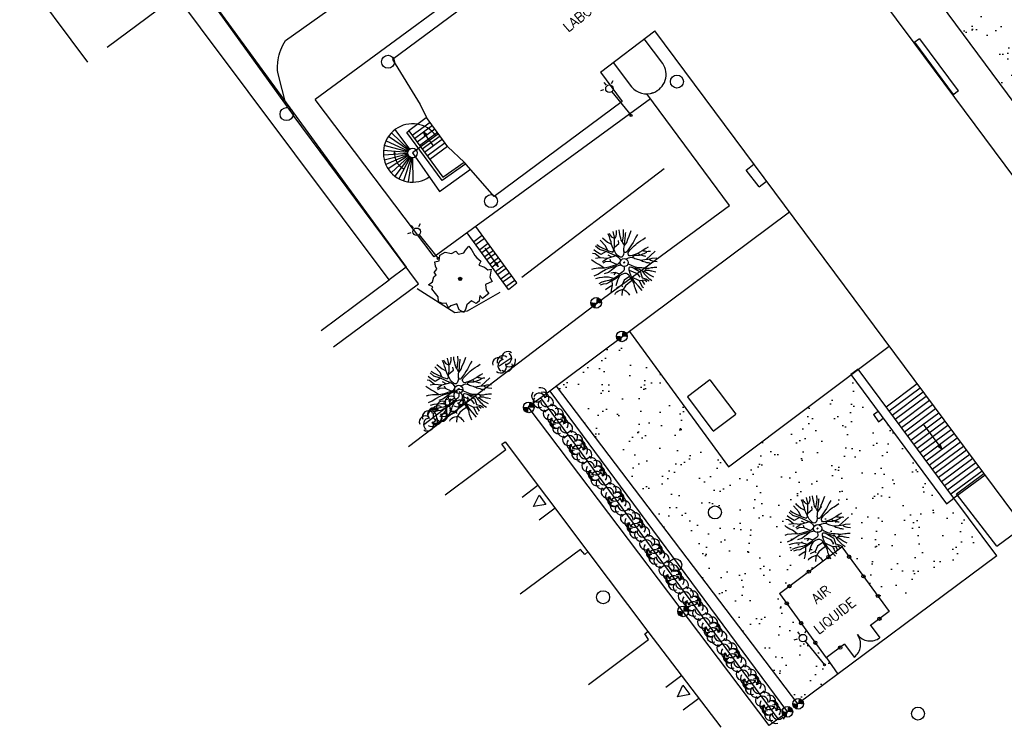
# Model space of a CAD drawing. Header units: metres. Extents: x 1575778 to 1575976, y 2262958 to 2263172.
# Tile 2 of 21: x 1575802 to 1575863, y 2263012 to 2263055. Entities that reach past the tile are written whole.
import ezdxf

# ---------------------------------------------------------------- set-up
doc = ezdxf.new("R2010")
doc.units = ezdxf.units.M
doc.header["$LTSCALE"] = 2
doc.linetypes.add('CONTINU', pattern=[0])
doc.layers.get('0').update_dxf_attribs({"linetype": 'CONTINUOUS'})
doc.layers.add('Plan de masse', color=253, linetype='CONTINUOUS')
doc.styles.add('ROMANT', font='ROMANT.SHX')

# ---------------------------------------------------------------- blocks, each defined once
blk = doc.blocks.new('190')
for p, q in [((0.052, 0), (-0.052, 0)), ((0, -0.052), (0, 0.052))]:
    blk.add_line(p, q)
for points in [[(-0.084, 0.235), (-0.076, 0.245), (-0.062, 0.33), (-0.074, 0.466), (-0.144, 0.639), (-0.44, 1.229), (-0.646, 1.539), (-0.688, 1.589), (-0.738, 1.896)], [(-0.619, 1.938), (-0.559, 1.732), (-0.46, 1.523), (-0.354, 1.285), (-0.291, 1.169), (-0.206, 1.053), (-0.142, 0.946), (-0.07, 0.952), (-0.02, 0.98), (0.016, 1.059), (0.061, 1.245), (0.098, 1.367), (0.171, 1.51), (0.208, 1.653), (0.282, 1.81), (0.336, 2.007)], [(-0.329, 1.239), (-0.245, 1.528), (-0.28, 2.015)], [(-0.09, 2.033), (-0.007, 1.626), (0.102, 1.375)], [(0.437, 0.574), (0.37, 0.496), (0.276, 0.425), (0.182, 0.369), (0.097, 0.362), (0.039, 0.398), (-0.01, 0.492), (-0.038, 0.629), (-0.043, 0.765), (-0.014, 0.901), (0.002, 1.001), (0.132, 1.122), (0.27, 1.286), (0.378, 1.415), (0.51, 1.6), (0.67, 1.921)], [(0.405, 1.994), (0.376, 1.859), (0.388, 1.766), (0.396, 1.687), (0.438, 1.6), (0.48, 1.557), (0.566, 1.542), (0.639, 1.591), (0.746, 1.669), (0.873, 1.838)], [(-1.176, 0.542), (-1.281, 0.892), (-1.358, 1.058), (-1.428, 1.273), (-1.465, 1.412)], [(-0.975, 1.17), (-1.217, 1.309)], [(-0.144, 0.639), (-0.647, 0.843), (-0.975, 1.17), (-1.062, 1.55), (-1.169, 1.665)], [(-0.44, 1.229), (-0.82, 1.291), (-0.941, 1.636), (-0.968, 1.79)], [(0.132, 1.122), (0.476, 1.119), (0.579, 1.291)], [(1.723, 0.836), (1.536, 0.765), (1.37, 0.702), (1.204, 0.625), (1.038, 0.576), (0.888, 0.52), (0.686, 0.464), (0.578, 0.437), (0.47, 0.423), (0.428, 0.452), (0.413, 0.495), (0.421, 0.545), (0.45, 0.595), (0.515, 0.666), (0.603, 0.759), (0.675, 0.816), (0.747, 0.901), (0.855, 0.994), (0.993, 1.144), (1.109, 1.257), (1.182, 1.336), (1.239, 1.392)], [(0.655, 0.801), (0.898, 0.871), (1.071, 0.985), (1.258, 1.07), (1.587, 1.273)], [(0.686, 0.829), (0.676, 0.931), (0.713, 1.067), (0.728, 1.196), (0.773, 1.303), (0.838, 1.425), (0.926, 1.625), (1.021, 1.76)], [(0.711, 1.062), (0.821, 1.152), (0.894, 1.223), (0.995, 1.308), (1.082, 1.401), (1.24, 1.613)], [(-1.807, 0.935), (-1.668, 0.889), (-1.462, 0.758), (-1.27, 0.62), (-1.148, 0.519), (-0.835, 0.351), (-0.435, 0.198), (-0.292, 0.167), (-0.199, 0.188), (-0.161, 0.191)], [(-0.435, 0.198), (-0.613, 0.549), (-0.837, 0.756), (-1.044, 0.791)], [(-0.647, 0.843), (-1.01, 0.877)], [(-0.613, 0.549), (-0.561, 0.687)], [(-0.396, 0.741), (-0.492, 0.981)], [(-1.117, -0.371), (-1.319, -0.081), (-1.419, -0.002), (-1.525, 0.064), (-1.618, 0.137), (-1.796, 0.23), (-2.008, 0.328)], [(-1.963, 0.534), (-1.722, 0.466), (-1.45, 0.442), (-1.157, 0.397), (-0.957, 0.331), (-0.679, 0.22), (-0.472, 0.112), (-0.329, 0.06), (-0.249, 0.019)], [(-0.472, 0.112), (-1.148, 0.135), (-1.39, 0.239)], [(-0.677, -0.381), (-0.803, -0.141), (-1.062, 0.014)], [(0.239, 0.074), (0.295, 0.074), (0.388, 0.051), (0.459, 0.029), (0.546, -0.015), (0.602, -0.073), (0.645, -0.145), (0.679, -0.217), (0.715, -0.282), (0.758, -0.347), (0.814, -0.42), (0.857, -0.485), (0.906, -0.571), (0.934, -0.636), (0.992, -0.708), (1.041, -0.781), (1.083, -0.86), (1.154, -0.918), (1.19, -0.976), (1.24, -1.019)], [(1.739, -0.191), (1.585, -0.153), (1.326, -0.13), (0.983, -0.076), (0.782, -0.017), (0.653, 0.034), (0.56, 0.071), (0.504, 0.136), (0.497, 0.207), (0.526, 0.272), (0.584, 0.329), (0.678, 0.357), (0.778, 0.377), (0.872, 0.391), (0.994, 0.405), (1.13, 0.41), (1.252, 0.416), (1.374, 0.423), (1.489, 0.429), (1.633, 0.413), (1.798, 0.389), (1.999, 0.38)], [(-0.168, -0.185), (-0.174, -0.214), (-0.224, -0.285), (-0.283, -0.356), (-0.362, -0.391), (-0.491, -0.383), (-0.677, -0.381), (-0.856, -0.393), (-1.143, -0.369), (-1.428, -0.274), (-1.621, -0.158), (-1.842, -0.076), (-2.034, -0.032)], [(-1.8, -0.948), (-1.67, -0.837), (-1.445, -0.632), (-1.264, -0.397), (-1.472, -0.374), (-1.679, -0.329), (-1.851, -0.227), (-2.029, -0.149)], [(-1.953, -0.569), (-1.767, -0.571), (-1.575, -0.61), (-1.443, -0.63)], [(-0.699, -0.452), (-1.01, -0.589), (-1.304, -0.796)], [(-1.264, -0.397), (-0.985, -0.428), (-0.699, -0.452), (-0.542, -0.475), (-0.434, -0.512), (-0.378, -0.534), (-0.328, -0.584), (-0.271, -0.671), (-0.25, -0.757), (-0.288, -0.878), (-0.302, -1.008), (-0.319, -1.208), (-0.349, -1.379), (-0.43, -1.515), (-0.459, -1.601), (-0.565, -1.955)], [(-0.803, -0.141), (-0.975, -0.193)], [(-0.219, -2.023), (-0.23, -1.674), (-0.249, -1.357), (-0.195, -0.963), (-0.143, -0.748), (-0.048, -0.549), (0.025, -0.441), (0.075, -0.413), (0.133, -0.435), (0.182, -0.5), (0.245, -0.615), (0.331, -0.709), (0.409, -0.818), (0.479, -0.912), (0.507, -0.976), (0.543, -1.042), (0.543, -1.107), (0.535, -1.163), (0.52, -1.235), (0.526, -1.35), (0.533, -1.451), (0.546, -1.551), (0.559, -1.651), (0.572, -1.745), (0.601, -1.81), (0.632, -1.934)], [(-0.048, -0.549), (0.199, -1.021), (0.182, -1.297)], [(0.787, -1.087), (0.644, -0.934), (0.545, -0.862), (0.459, -0.775), (0.332, -0.602), (0.261, -0.472), (0.212, -0.378), (0.163, -0.27), (0.127, -0.215)], [(0.622, -0.106), (0.681, -0.045), (0.731, -0.045), (0.832, -0.09), (0.889, -0.14), (0.953, -0.177), (1.017, -0.228), (1.074, -0.257), (1.131, -0.314), (1.174, -0.373), (1.202, -0.423), (1.238, -0.459), (1.294, -0.524)], [(0.859, -0.488), (1, -0.579), (1.114, -0.659), (1.27, -0.746), (1.385, -0.819), (1.513, -0.87), (1.754, -1.032)], [(1.46, -0.389), (1.367, -0.367), (1.282, -0.337), (1.21, -0.308), (1.109, -0.286), (1.053, -0.25), (1.038, -0.206), (1.039, -0.156), (1.077, -0.091)], [(1.368, -0.134), (1.384, -0.181), (1.44, -0.239), (1.468, -0.289), (1.526, -0.34), (1.582, -0.383), (1.64, -0.406), (1.698, -0.465)], [(-1.662, -1.174), (-1.593, -1.125), (-1.479, -1.119), (-1.371, -1.134), (-1.257, -1.171), (-1.143, -1.222), (-1.093, -1.259), (-1.036, -1.338), (-1.009, -1.445), (-1.003, -1.524), (-0.996, -1.624), (-1.016, -1.763)], [(-0.316, -1.172), (-0.62, -1.148), (-0.835, -1.16), (-1.05, -1.229), (-1.201, -1.3), (-1.382, -1.493)], [(-0.288, -0.878), (-0.682, -0.848), (-1.01, -1.004), (-1.338, -0.917)], [(-1.01, -1.004), (-1.027, -1.09)], [(-0.195, -0.963), (0.026, -1.435), (-0.077, -1.849), (-0.043, -1.935)], [(0.245, -0.615), (0.406, -1.09), (0.268, -1.418), (0.406, -1.625), (0.493, -1.832)], [(0.863, -1.843), (0.739, -1.603), (0.698, -1.452), (0.669, -1.345), (0.635, -1.243), (0.62, -1.208), (0.534, -1.169)], [(0.625, -1.219), (0.628, -1.193), (0.649, -1.171), (0.692, -1.193), (0.772, -1.223), (0.828, -1.26), (0.893, -1.317), (0.956, -1.426), (1.005, -1.476), (1.056, -1.534), (1.17, -1.665)], [(0.763, -1.219), (0.786, -1.151), (0.765, -1.087), (0.808, -1.087), (0.844, -1.116), (0.901, -1.174), (0.987, -1.225), (1.108, -1.291), (1.18, -1.334), (1.251, -1.378), (1.386, -1.49)], [(1.183, -0.698), (1.926, -0.657)], [(1.328, -0.783), (1.356, -0.905), (1.426, -1.006), (1.483, -1.085), (1.622, -1.229)], [(0.026, -1.435), (0.32, -1.625), (0.355, -1.78)], [(0.173, -1.53), (0.13, -1.832)]]:
    blk.add_lwpolyline(points)
blk.add_circle((0, 0), 0.25)
blk = doc.blocks.new('480')
blk.add_circle((0, 0), 0.4)
blk = doc.blocks.new('189')
h = blk.add_hatch()
h.set_pattern_fill('ANSI31', color=256, scale=0.2, style=0)
h.set_pattern_definition([(45, (-527485.07046, -148351.732363), (-0.0176776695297, 0.0176776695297), [])])
edge = h.paths.add_edge_path()
edge.add_arc((0, 0), 0.1, 0, 360)
for p, q in [((-0.311, 1.681), (-0.062, 1.93)), ((-0.062, 1.93), (0.311, 1.868)), ((0.311, 1.868), (0.56, 1.557)), ((-0.996, 1.308), (-0.747, 1.37)), ((-0.996, 1.121), (-0.996, 1.308)), ((-0.747, 1.37), (-0.685, 1.557)), ((-0.685, 1.557), (-0.56, 1.806)), ((-0.56, 1.806), (-0.311, 1.681)), ((0.56, 1.557), (0.872, 1.494)), ((0.872, 1.494), (0.872, 1.245)), ((0.872, 1.245), (1.183, 1.121)), ((1.37, 1.183), (1.681, 1.245)), ((1.681, 1.245), (1.681, 0.934)), ((-1.744, 0.934), (-1.432, 0.934)), ((-1.619, 0.685), (-1.744, 0.934)), ((-1.744, 0.623), (-1.619, 0.685)), ((-1.744, 0.249), (-1.744, 0.623)), ((-1.432, 0.934), (-1.183, 1.121)), ((-1.183, 1.121), (-0.996, 1.121)), ((1.183, 1.121), (1.37, 1.183)), ((1.681, 0.934), (1.619, 0.56)), ((-1.93, -0.249), (-1.744, 0)), ((-1.744, 0), (-1.744, 0.249)), ((1.681, 0.062), (1.432, -0.062)), ((1.619, 0.56), (1.619, 0.374)), ((1.619, 0.374), (1.681, 0.062)), ((-1.806, -0.498), (-1.93, -0.249)), ((-1.619, -0.623), (-1.806, -0.498)), ((1.432, -0.062), (1.619, -0.374)), ((1.619, -0.374), (1.681, -0.623)), ((-1.681, -0.934), (-1.619, -0.623)), ((-1.494, -0.934), (-1.681, -0.934)), ((-1.121, -1.059), (-1.494, -0.934)), ((-1.245, -1.432), (-1.121, -1.059)), ((1.494, -1.059), (1.432, -1.37)), ((1.868, -0.747), (1.494, -1.059)), ((1.681, -0.623), (1.868, -0.747)), ((-1.121, -1.744), (-1.245, -1.432)), ((-0.934, -1.681), (-1.121, -1.744)), ((-0.685, -1.494), (-0.934, -1.681)), ((-0.311, -1.494), (-0.685, -1.494)), ((-0.187, -1.806), (-0.311, -1.494)), ((0.062, -1.806), (-0.187, -1.806)), ((0.311, -1.557), (0.062, -1.806)), ((0.311, -1.806), (0.311, -1.557)), ((0.81, -1.806), (0.311, -1.806)), ((0.996, -1.245), (0.81, -1.557)), ((0.81, -1.557), (0.81, -1.806)), ((1.432, -1.37), (0.996, -1.245))]:
    blk.add_line(p, q)
blk.add_circle((0, 0), 0.1)
blk = doc.blocks.new('425')
at = {"ltscale": 3}
for p, q in [((-0.006, 2.407), (-0.006, 2.621)), ((0, 1.885), (0, 0))]:
    blk.add_line(p, q, dxfattribs=at)
at = {"linetype": 'CONTINU', "ltscale": 3}
for p, q in [((-0.324, 2.291), (-0.512, 2.376)), ((0.312, 2.291), (0.501, 2.376))]:
    blk.add_line(p, q, dxfattribs=at)
for centre, radius in [((0, 2.118), 0.233), ((0, 0), 0.0621)]:
    blk.add_circle(centre, radius, dxfattribs=at)
blk = doc.blocks.new('323')
for p, q in [((0, 0), (0, -0.5)), ((1, 0), (1, -0.5))]:
    blk.add_line(p, q)
for centre, start, end in [((0, 0), 270, 0), ((1, 0), 180, 270)]:
    blk.add_arc(centre, 0.5, start, end)
blk = doc.blocks.new('*X18')
at = {"color": 0}
for p, q in [((527495.856, 148357.822), (527495.871, 148357.837)), ((527495.856, 148357.787), (527495.895, 148357.825)), ((527495.856, 148357.752), (527495.918, 148357.813)), ((527495.856, 148357.716), (527495.942, 148357.802)), ((527495.856, 148357.681), (527495.965, 148357.79)), ((527495.856, 148357.645), (527495.989, 148357.778)), ((527495.856, 148357.61), (527496.013, 148357.766)), ((527495.856, 148357.575), (527496.036, 148357.754)), ((527495.856, 148357.539), (527496.06, 148357.743)), ((527495.856, 148357.504), (527496.083, 148357.731)), ((527495.856, 148357.469), (527496.107, 148357.719)), ((527495.878, 148357.455), (527496.13, 148357.707)), ((527495.949, 148357.49), (527496.154, 148357.695)), ((527496.02, 148357.526), (527496.178, 148357.684)), ((527496.09, 148357.561), (527496.201, 148357.672)), ((527496.161, 148357.597), (527496.225, 148357.66)), ((527496.232, 148357.632), (527496.248, 148357.648))]:
    blk.add_line(p, q, dxfattribs=at)
blk = doc.blocks.new('320')
for p, q in [((0, 0), (0, -0.7)), ((1, 0), (1, -0.7)), ((0.5, -0.572), (0.3, -0.172)), ((0.3, -0.172), (0.7, -0.172)), ((0.7, -0.172), (0.5, -0.572))]:
    blk.add_line(p, q)
at = {"rotation": 269.9999999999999}
blk.add_blockref('*X18', (-148357.144, 527495.685), dxfattribs=at)

msp = doc.modelspace()

# ---------------------------------------------------------------- hatches: boundary and pattern name
at = {"layer": 'Plan de masse'}
h = msp.add_hatch(dxfattribs=at)
h.set_pattern_fill('AR-SAND', color=256, scale=1.000033, angle=-0.43966, style=0)
h.set_pattern_definition([(76.3911, (1575768.0006, 2262811.7717), (-1.258813, 1.460225), [0, -1.520051, 0, -1.700057, 0, -1.625054]), (46.3911, (1575768.0006, 2262811.7717), (-0.394385, 3.307842), [0, -0.8200274, 0, -1.370046, 0, -0.5250176]), (6.3911, (1575767.0432, 2262810.9995), (2.420392, 1.959659), [0, -0.500017, 0, -1.80006, 0, -2.350079]), (356.3911, (1575767.0432, 2262810.9995), (1.78881, 2.57059), [0, -0.250008, 0, -1.1800395, 0, -1.350045])])
edge = h.paths.add_edge_path()
edge.add_line((1575850.876, 2263068.802), (1575859.527, 2263069.05))
edge.add_arc((1575854.124, 2263090.783), 22.395, 283.96049, 329.55171)
edge.add_line((1575873.43, 2263079.434), (1575873.644, 2263076.966))
edge.add_line((1575873.644, 2263076.966), (1575872.977, 2263076.389))
edge.add_line((1575872.977, 2263076.389), (1575873.554, 2263075.722))
edge.add_line((1575873.554, 2263075.722), (1575874.221, 2263076.299))
edge.add_line((1575874.221, 2263076.299), (1575873.644, 2263076.966))
edge.add_line((1575873.644, 2263076.966), (1575873.43, 2263079.434))
edge.add_line((1575873.43, 2263079.434), (1575884.713, 2263064.307))
edge.add_line((1575884.713, 2263064.307), (1575884.233, 2263063.312))
edge.add_line((1575884.233, 2263063.312), (1575883.512, 2263062.774))
edge.add_line((1575883.512, 2263062.774), (1575884.469, 2263061.491))
edge.add_line((1575884.469, 2263061.491), (1575885.19, 2263062.03))
edge.add_line((1575885.19, 2263062.03), (1575884.233, 2263063.312))
edge.add_line((1575884.233, 2263063.312), (1575884.713, 2263064.307))
edge.add_line((1575884.713, 2263064.307), (1575897.892, 2263046.71))
edge.add_line((1575897.892, 2263046.71), (1575896.817, 2263045.921))
edge.add_line((1575896.817, 2263045.921), (1575896.638, 2263045.765))
edge.add_line((1575896.638, 2263045.765), (1575894.147, 2263043.921))
edge.add_line((1575894.147, 2263043.921), (1575888.272, 2263051.858))
edge.add_line((1575888.272, 2263051.858), (1575873.415, 2263040.871))
edge.add_line((1575873.415, 2263040.871), (1575873.333, 2263041.004))
edge.add_line((1575873.333, 2263041.004), (1575871.57, 2263039.645))
edge.add_line((1575871.57, 2263039.645), (1575870.958, 2263040.704))
edge.add_line((1575870.958, 2263040.704), (1575867.895, 2263045.087))
edge.add_line((1575867.895, 2263045.087), (1575868.23, 2263045.375))
edge.add_line((1575868.23, 2263045.375), (1575867.942, 2263045.711))
edge.add_line((1575867.942, 2263045.711), (1575867.606, 2263045.423))
edge.add_line((1575867.606, 2263045.423), (1575867.895, 2263045.087))
edge.add_line((1575867.895, 2263045.087), (1575870.958, 2263040.704))
edge.add_line((1575870.958, 2263040.704), (1575866.159, 2263047.13))
edge.add_line((1575866.159, 2263047.13), (1575866.098, 2263047.023))
edge.add_line((1575866.098, 2263047.023), (1575850.285, 2263068.348))
edge.add_line((1575850.285, 2263068.348), (1575850.876, 2263068.802))
for points in [[(1575827.454, 2263048.05), (1575827.582, 2263048.143), (1575827.398, 2263048.261)], [(1575825.604, 2263047.081), (1575825.575, 2263046.91), (1575825.633, 2263046.912)], [(1575831.788, 2263040.151), (1575831.899, 2263040.231), (1575832.009, 2263039.961)], [(1575838.372, 2263037.703), (1575838.045, 2263037.738), (1575838.08, 2263038.065, -0.414214)], [(1575838.01, 2263037.411), (1575838.045, 2263037.738), (1575837.718, 2263037.773, 0.414214)], [(1575839.597, 2263035.347), (1575839.632, 2263035.674), (1575839.305, 2263035.709, 0.414214)], [(1575839.959, 2263035.639), (1575839.632, 2263035.674), (1575839.667, 2263036.001, -0.414214)], [(1575833.853, 2263030.969), (1575833.888, 2263031.296), (1575833.561, 2263031.331, 0.414214)], [(1575834.215, 2263031.261), (1575833.888, 2263031.296), (1575833.923, 2263031.623, -0.414214)], [(1575859.132, 2263028.873), (1575859.27, 2263028.975), (1575859.361, 2263028.708)], [(1575843.375, 2263018.387), (1575843.41, 2263018.714), (1575843.083, 2263018.749, 0.414214)], [(1575843.737, 2263018.679), (1575843.41, 2263018.714), (1575843.445, 2263019.041, -0.414214)], [(1575850.473, 2263012.687), (1575850.508, 2263013.014), (1575850.181, 2263013.049, 0.414214)], [(1575850.835, 2263012.979), (1575850.508, 2263013.014), (1575850.543, 2263013.341, -0.414214)], [(1575849.81, 2263012.193), (1575849.845, 2263012.52), (1575849.518, 2263012.555, 0.414214)], [(1575850.172, 2263012.485), (1575849.845, 2263012.52), (1575849.88, 2263012.847, -0.414214)]]:
    msp.add_hatch(color=256, dxfattribs=at).paths.add_polyline_path(points)
h = msp.add_hatch(dxfattribs=at)
h.set_pattern_fill('AR-SAND', color=256, scale=1.000033, angle=35.56035, style=0)
h.set_pattern_definition([(112.3911, (1575778.9102, 2262819.8237), (-1.8767, 0.441435), [0, -1.520051, 0, -1.700057, 0, -1.625054]), (82.3911, (1575778.9102, 2262819.8237), (-2.263365, 2.444287), [0, -0.820027, 0, -1.370046, 0, -0.525018]), (42.3911, (1575778.5896, 2262818.6361), (0.80628, 3.008068), [0, -0.500017, 0, -1.80006, 0, -2.350079]), (32.3911, (1575778.5896, 2262818.636), (-0.063777, 3.131086), [0, -0.250008, 0, -1.180039, 0, -1.350045])])
h.paths.add_polyline_path([(1575840.112, 2263035.973), (1575835.592, 2263032.596), (1575850.484, 2263013.01), (1575852.952, 2263014.849), (1575852.24, 2263015.855), (1575849.367, 2263019.817), (1575853.207, 2263022.69), (1575856.127, 2263018.702), (1575856.161, 2263018.84), (1575861.543, 2263022.851), (1575860.104, 2263025.688), (1575859.653, 2263025.355), (1575853.77, 2263033.312), (1575846.203, 2263027.638)])
edge = h.paths.add_edge_path(flags=16)
edge.add_line((1575844.26, 2263023.186), (1575844.809, 2263022.425))
edge = h.paths.add_edge_path(flags=16)
edge.add_line((1575845.021, 2263023.734), (1575845.57, 2263022.973))
edge = h.paths.add_edge_path(flags=16)
edge.add_line((1575845.021, 2263023.734), (1575844.26, 2263023.186))
edge = h.paths.add_edge_path(flags=16)
edge.add_line((1575845.57, 2263022.973), (1575844.809, 2263022.425))
edge = h.paths.add_edge_path(flags=16)
edge.add_line((1575843.147, 2263024.754), (1575843.552, 2263025.048))
edge = h.paths.add_edge_path(flags=16)
edge.add_line((1575842.853, 2263025.159), (1575843.258, 2263025.453))
edge = h.paths.add_edge_path(flags=16)
edge.add_line((1575842.853, 2263025.159), (1575843.147, 2263024.754))
edge = h.paths.add_edge_path(flags=16)
edge.add_line((1575843.258, 2263025.453), (1575843.552, 2263025.048))
edge = h.paths.add_edge_path(flags=16)
edge.add_line((1575844.97, 2263029.214), (1575844.266, 2263028.69))
edge = h.paths.add_edge_path(flags=16)
edge.add_line((1575845.494, 2263028.51), (1575844.79, 2263027.986))
edge = h.paths.add_edge_path(flags=16)
edge.add_line((1575845.494, 2263028.51), (1575844.97, 2263029.214))
edge = h.paths.add_edge_path(flags=16)
edge.add_line((1575844.79, 2263027.986), (1575844.266, 2263028.69))
edge = h.paths.add_edge_path(flags=16)
edge.add_line((1575846.874, 2263027.539), (1575847.269, 2263027.003))
edge = h.paths.add_edge_path(flags=16)
edge.add_line((1575847.41, 2263027.933), (1575847.804, 2263027.398))
edge = h.paths.add_edge_path(flags=16)
edge.add_line((1575847.41, 2263027.933), (1575846.874, 2263027.539))
edge = h.paths.add_edge_path(flags=16)
edge.add_line((1575847.804, 2263027.398), (1575847.269, 2263027.003))
edge = h.paths.add_edge_path(flags=16)
edge.add_line((1575847.36, 2263021.755), (1575848.141, 2263022.376))
edge = h.paths.add_edge_path(flags=16)
edge.add_line((1575846.739, 2263022.536), (1575847.52, 2263023.157))
edge = h.paths.add_edge_path(flags=16)
edge.add_line((1575846.739, 2263022.536), (1575847.36, 2263021.755))
edge = h.paths.add_edge_path(flags=16)
edge.add_line((1575847.52, 2263023.157), (1575848.141, 2263022.376))
edge = h.paths.add_edge_path(flags=16)
edge.add_line((1575854.544, 2263030.475), (1575853.641, 2263029.814))
edge = h.paths.add_edge_path(flags=16)
edge.add_line((1575855.205, 2263029.572), (1575854.302, 2263028.911))
edge = h.paths.add_edge_path(flags=16)
edge.add_line((1575855.205, 2263029.572), (1575854.544, 2263030.475))
edge = h.paths.add_edge_path(flags=16)
edge.add_line((1575854.302, 2263028.911), (1575853.641, 2263029.814))
edge = h.paths.add_edge_path(flags=16)
edge.add_arc((1575845.376, 2263024.815), 0.4, -0.43965, 359.56035)

# ---------------------------------------------------------------- linework, layer by layer
at = {"layer": 'Plan de masse', "flags": 128}
for points in [[(1575826.15, 2263095.913), (1575838.391, 2263079.637), (1575838.888, 2263079.988), (1575839.051, 2263079.797), (1575838.755, 2263079.585), (1575841.845, 2263075.43), (1575843.915, 2263076.956), (1575843.842, 2263077.054), (1575844.055, 2263077.217), (1575844.207, 2263077.01), (1575847.159, 2263072.834), (1575847.267, 2263072.91), (1575847.348, 2263072.753), (1575847.153, 2263072.592), (1575847.067, 2263072.688), (1575844.98, 2263071.129), (1575848.143, 2263067.012), (1575848.423, 2263067.214), (1575848.558, 2263066.989), (1575848.072, 2263066.604), (1575857.644, 2263053.767)], [(1575871.57, 2263039.645), (1575847.067, 2263072.688)], [(1575812.88, 2263069.267), (1575813.834, 2263068.023), (1575808.77, 2263064.141), (1575809.299, 2263063.265), (1575819.354, 2263049.318)], [(1575807.888, 2263053.502), (1575813.46, 2263057.665), (1575809.299, 2263063.265), (1575803.679, 2263059.075)], [(1575809.299, 2263063.265), (1575826.324, 2263039.947)], [(1575833.652, 2263059.786), (1575820.707, 2263050.281)], [(1575825.278, 2263039.164), (1575810.754, 2263058.562)], [(1575833.38, 2263058.607), (1575825.481, 2263052.754), (1575827.197, 2263049.973)], [(1575802.488, 2263058.186), (1575806.664, 2263052.588)], [(1575838.305, 2263051.974), (1575841.658, 2263054.503)], [(1575866.911, 2263020.57), (1575841.658, 2263054.503)], [(1575842.16, 2263052.494), (1575841.012, 2263054.016)], [(1575857.644, 2263053.767), (1575870.714, 2263036.199)], [(1575857.993, 2263054.024), (1575857.646, 2263053.765)], [(1575857.993, 2263054.024), (1575860.387, 2263050.805)], [(1575838.305, 2263051.974), (1575839.65, 2263050.162)], [(1575828.056, 2263040.569), (1575820.707, 2263050.281)], [(1575826.475, 2263028.892), (1575838.493, 2263038.029), (1575846.267, 2263043.752), (1575841.178, 2263050.626)], [(1575841.401, 2263050.326), (1575828.056, 2263040.569)], [(1575839.65, 2263050.162), (1575831.759, 2263044.303)], [(1575827.197, 2263049.973), (1575827.578, 2263049.174)], [(1575827.095, 2263038.911), (1575819.354, 2263049.318)], [(1575827.566, 2263049.155), (1575826.489, 2263048.342)], [(1575827.8, 2263048.87), (1575826.697, 2263048.06)], [(1575828.902, 2263047.36), (1575827.578, 2263049.174)], [(1575826.508, 2263047.184), (1575825.419, 2263048.225)], [(1575826.544, 2263047.216), (1575825.644, 2263048.424)], [(1575827.949, 2263048.666), (1575826.847, 2263047.856)], [(1575828.1, 2263048.459), (1575826.998, 2263047.65)], [(1575828.259, 2263048.241), (1575827.159, 2263047.431)], [(1575828.012, 2263047.423), (1575827.398, 2263048.261), (1575827.454, 2263048.05)], [(1575828.012, 2263047.423), (1575827.398, 2263048.261), (1575827.582, 2263048.143)], [(1575827.454, 2263048.05), (1575827.582, 2263048.143), (1575827.398, 2263048.261), (1575827.454, 2263048.05)], [(1575826.452, 2263047.101), (1575825.079, 2263047.72)], [(1575826.477, 2263047.145), (1575825.229, 2263047.99)], [(1575828.324, 2263048.152), (1575826.72, 2263046.981), (1575828.376, 2263044.615), (1575830.287, 2263045.98)], [(1575828.423, 2263048.016), (1575827.323, 2263047.207)], [(1575828.561, 2263047.827), (1575827.462, 2263047.019)], [(1575826.427, 2263047.007), (1575824.927, 2263047.142)], [(1575826.427, 2263047.007), (1575824.927, 2263047.142)], [(1575826.436, 2263047.055), (1575824.979, 2263047.438)], [(1575825.604, 2263047.081), (1575825.575, 2263046.91), (1575825.633, 2263046.912), (1575825.604, 2263047.081)], [(1575825.604, 2263047.081), (1575825.633, 2263046.912)], [(1575828.728, 2263047.598), (1575827.63, 2263046.791)], [(1575828.882, 2263047.388), (1575827.784, 2263046.581)], [(1575828.902, 2263047.36), (1575829.899, 2263046.421)], [(1575826.427, 2263046.958), (1575824.925, 2263046.842)], [(1575826.435, 2263046.91), (1575824.973, 2263046.546)], [(1575826.451, 2263046.863), (1575825.07, 2263046.262)], [(1575826.474, 2263046.82), (1575825.212, 2263045.998)], [(1575826.504, 2263046.781), (1575825.398, 2263045.759)], [(1575826.541, 2263046.748), (1575825.626, 2263045.551)], [(1575826.583, 2263046.721), (1575825.878, 2263045.39)], [(1575826.628, 2263046.702), (1575826.154, 2263045.272)], [(1575826.628, 2263046.702), (1575826.154, 2263045.272)], [(1575826.675, 2263046.69), (1575826.446, 2263045.202)], [(1575826.724, 2263046.687), (1575826.745, 2263045.181)], [(1575831.759, 2263044.303), (1575829.899, 2263046.421)], [(1575833.457, 2263039.319), (1575842.24, 2263046.017)], [(1575847.297, 2263045.928), (1575847.775, 2263046.284)], [(1575848.096, 2263044.894), (1575847.297, 2263045.928)], [(1575848.096, 2263044.894), (1575848.555, 2263045.236)], [(1575849.98, 2263043.322), (1575840.112, 2263035.973), (1575846.203, 2263027.638), (1575856.118, 2263035.073)], [(1575833.161, 2263038.971), (1575830.621, 2263042.444)], [(1575832.647, 2263038.564), (1575830.093, 2263042.058)], [(1575831.025, 2263041.892), (1575830.497, 2263041.506)], [(1575831.157, 2263041.711), (1575830.629, 2263041.325)], [(1575831.393, 2263041.389), (1575830.864, 2263041.003)], [(1575831.525, 2263041.208), (1575830.997, 2263040.821)], [(1575831.177, 2263041.117), (1575832.009, 2263039.961), (1575831.899, 2263040.231)], [(1575831.177, 2263041.117), (1575832.009, 2263039.961), (1575831.788, 2263040.151)], [(1575831.708, 2263040.958), (1575831.179, 2263040.572)], [(1575831.84, 2263040.777), (1575831.312, 2263040.391)], [(1575832.033, 2263040.513), (1575831.505, 2263040.127)], [(1575832.166, 2263040.332), (1575831.637, 2263039.946)], [(1575826.324, 2263039.947), (1575825.278, 2263039.164)], [(1575832.373, 2263040.048), (1575831.845, 2263039.662)], [(1575832.506, 2263039.867), (1575831.977, 2263039.481)], [(1575821.087, 2263036.025), (1575825.278, 2263039.164)], [(1575832.704, 2263039.596), (1575832.175, 2263039.21)], [(1575832.836, 2263039.415), (1575832.308, 2263039.029)], [(1575833.043, 2263039.132), (1575832.515, 2263038.745)], [(1575821.844, 2263035.023), (1575827.095, 2263038.911)], [(1575827.005, 2263038.628), (1575829.323, 2263037.141), (1575830.102, 2263037.243), (1575832.134, 2263038.402)], [(1575832.647, 2263038.564), (1575833.161, 2263038.971)], [(1575840.112, 2263035.973), (1575835.87, 2263032.8), (1575835.185, 2263032.298), (1575834.628, 2263031.881), (1575833.848, 2263031.333)], [(1575832.804, 2263034.325), (1575832.074, 2263033.836)], [(1575862.755, 2263022.146), (1575850.484, 2263013.01), (1575835.592, 2263032.596)], [(1575845.066, 2263032.993), (1575843.681, 2263031.945), (1575845.251, 2263029.844)], [(1575845.066, 2263032.993), (1575846.657, 2263030.87)], [(1575855.927, 2263031.337), (1575857.839, 2263032.761)], [(1575856.117, 2263031.08), (1575858.03, 2263032.504)], [(1575835.185, 2263032.298), (1575849.851, 2263012.493), (1575848.717, 2263011.673), (1575833.848, 2263031.333)], [(1575856.307, 2263030.823), (1575858.221, 2263032.247)], [(1575856.497, 2263030.565), (1575858.412, 2263031.99)], [(1575827.427, 2263030.237), (1575829.439, 2263031.774)], [(1575856.688, 2263030.308), (1575858.603, 2263031.734)], [(1575856.878, 2263030.051), (1575858.794, 2263031.477)], [(1575857.068, 2263029.793), (1575858.985, 2263031.22)], [(1575845.261, 2263029.831), (1575846.657, 2263030.87)], [(1575855.149, 2263030.846), (1575855.436, 2263031.059)], [(1575855.149, 2263030.846), (1575855.456, 2263030.402)], [(1575855.456, 2263030.402), (1575855.757, 2263030.625)], [(1575857.258, 2263029.536), (1575859.176, 2263030.963)], [(1575857.449, 2263029.279), (1575859.367, 2263030.707)], [(1575857.639, 2263029.022), (1575859.558, 2263030.45)], [(1575857.829, 2263028.764), (1575859.749, 2263030.193)], [(1575858.217, 2263030.25), (1575859.361, 2263028.708), (1575859.27, 2263028.975)], [(1575858.217, 2263030.25), (1575859.361, 2263028.708), (1575859.132, 2263028.873)], [(1575858.019, 2263028.507), (1575859.941, 2263029.937)], [(1575858.21, 2263028.25), (1575860.132, 2263029.68)], [(1575858.4, 2263027.992), (1575860.323, 2263029.423)], [(1575828.727, 2263025.909), (1575832.479, 2263028.707), (1575832.236, 2263029.028), (1575832.431, 2263029.165)], [(1575832.431, 2263029.165), (1575837.538, 2263022.382)], [(1575858.589, 2263027.734), (1575860.514, 2263029.166)], [(1575858.78, 2263027.478), (1575860.705, 2263028.91)], [(1575859.132, 2263028.873), (1575859.27, 2263028.975), (1575859.361, 2263028.708), (1575859.132, 2263028.873)], [(1575860.897, 2263028.651), (1575858.968, 2263027.224)], [(1575861.088, 2263028.394), (1575859.158, 2263026.967)], [(1575861.279, 2263028.137), (1575859.348, 2263026.71)], [(1575861.47, 2263027.881), (1575859.539, 2263026.452)], [(1575861.661, 2263027.624), (1575859.729, 2263026.195)], [(1575861.853, 2263027.367), (1575859.919, 2263025.938)], [(1575862.037, 2263027.117), (1575860.104, 2263025.688)], [(1575860.276, 2263025.964), (1575861.959, 2263027.224)], [(1575862.762, 2263022.728), (1575860.276, 2263025.964)], [(1575862.755, 2263022.146), (1575860.104, 2263025.688)], [(1575862.762, 2263022.728), (1575864.399, 2263023.946)], [(1575837.538, 2263022.382), (1575837.348, 2263022.231), (1575837.09, 2263022.527), (1575833.359, 2263019.777)], [(1575837.538, 2263022.382), (1575841.244, 2263017.482)], [(1575849.367, 2263019.817), (1575853.207, 2263022.69)], [(1575853.207, 2263022.69), (1575856.127, 2263018.702)], [(1575849.367, 2263019.817), (1575852.24, 2263015.855)], [(1575856.127, 2263018.702), (1575854.969, 2263017.854)], [(1575837.568, 2263014.204), (1575841.282, 2263016.987), (1575841.053, 2263017.331), (1575841.244, 2263017.482)], [(1575841.244, 2263017.482), (1575845.744, 2263011.585)], [(1575853.374, 2263016.685), (1575852.24, 2263015.855)], [(1575852.251, 2263015.85), (1575852.952, 2263014.849)]]:
    msp.add_lwpolyline(points, dxfattribs=at)
for points in [[(1575818.924, 2263049.933), (1575818.422, 2263051.851, -0.070244), (1575818.428, 2263052.705, -0.107413), (1575818.886, 2263053.919), (1575827.506, 2263060.037)], [(1575839.096, 2263052.57), (1575840.232, 2263051.059, 0.31693), (1575841.571, 2263050.7, -4.396315)]]:
    msp.add_lwpolyline(points, format="xyb", dxfattribs=at)
at = {"layer": 'Plan de masse', "elevation": 162.812, "flags": 128}
for points in [[(1575860.093, 2263050.586), (1575857.699, 2263053.804)], [(1575860.389, 2263050.805), (1575860.041, 2263050.547)]]:
    msp.add_lwpolyline(points, dxfattribs=at)
at = {"layer": 'Plan de masse', "flags": 128}
for points in [[(1575829.999, 2263046.308), (1575828.547, 2263045.289), (1575826.368, 2263048.253), (1575826.489, 2263048.342), (1575828.581, 2263045.496), (1575829.899, 2263046.421)], [(1575831.788, 2263040.151), (1575831.899, 2263040.231), (1575832.009, 2263039.961)], [(1575860.104, 2263025.688), (1575854.209, 2263033.66), (1575853.759, 2263033.327), (1575859.653, 2263025.355)]]:
    msp.add_lwpolyline(points, close=True, dxfattribs=at)
at = {"layer": 'Plan de masse', "ltscale": 0.005, "flags": 128}
msp.add_lwpolyline([(1575849.284, 2263012.083), (1575834.628, 2263031.881)], dxfattribs=at)
at = {"layer": 'Plan de masse'}
for centre, radius in [((1575826.72, 2263046.981), 0.294), ((1575826.72, 2263046.981), 0.294), ((1575838.045, 2263037.738), 0.329), ((1575839.632, 2263035.674), 0.329), ((1575833.888, 2263031.296), 0.329), ((1575852.369, 2263022.064), 0.1), ((1575852.369, 2263022.064), 0.1), ((1575853.65, 2263022.085), 0.1), ((1575853.65, 2263022.085), 0.1), ((1575851.168, 2263021.165), 0.1), ((1575851.168, 2263021.165), 0.1), ((1575854.536, 2263020.875), 0.1), ((1575854.536, 2263020.875), 0.1), ((1575849.967, 2263020.266), 0.1), ((1575849.967, 2263020.266), 0.1), ((1575855.422, 2263019.665), 0.1), ((1575855.422, 2263019.665), 0.1), ((1575849.807, 2263019.21), 0.1), ((1575849.807, 2263019.21), 0.1), ((1575843.41, 2263018.714), 0.329), ((1575850.688, 2263017.995), 0.1), ((1575850.688, 2263017.995), 0.1), ((1575855.522, 2263018.259), 0.1), ((1575855.522, 2263018.259), 0.1), ((1575851.569, 2263016.781), 0.1), ((1575851.569, 2263016.781), 0.1), ((1575853.102, 2263016.486), 0.1), ((1575853.102, 2263016.486), 0.1), ((1575850.508, 2263013.013), 0.329), ((1575849.845, 2263012.52), 0.329)]:
    msp.add_circle(centre, radius, dxfattribs=at)
for centre, radius, start, end in [((1575841.156, 2263051.83), 1.204, 342.31214, 33.49272), ((1575841.156, 2263051.83), 1.204, 342.31214, 33.49272), ((1575841.156, 2263051.83), 1.204, 290.14912, 342.3112), ((1575841.156, 2263051.83), 1.204, 290.14912, 342.3112), ((1575841.156, 2263051.83), 1.204, 219.81456, 290.15452), ((1575826.72, 2263046.981), 1.8, 36.13323, 304.98469), ((1575826.72, 2263046.981), 1.121, 174.85871, 242.12206), ((1575832.029, 2263033.984), 0.375, 50.42086, 194.03232), ((1575832.307, 2263034.107), 0.375, 50.42086, 194.03232), ((1575832.593, 2263034.362), 0.375, 50.42086, 194.03232), ((1575832.464, 2263034.329), 0.375, 264.40894, 53.83545), ((1575832.707, 2263034.171), 0.375, 228.79814, 18.22526), ((1575832.147, 2263033.795), 0.375, 228.79814, 18.22526), ((1575832.363, 2263033.874), 0.375, 97.43068, 241.04122), ((1575832.504, 2263033.869), 0.375, 228.79814, 18.22526), ((1575834.627, 2263032.132), 0.375, 323.12171, 106.73127), ((1575829.103, 2263031.611), 0.375, 52.36483, 201.79195), ((1575829.287, 2263031.925), 0.375, 52.36483, 201.79195), ((1575829.356, 2263031.468), 0.375, 87.97566, 237.40206), ((1575829.639, 2263032.02), 0.375, 52.36483, 201.79195), ((1575829.428, 2263031.928), 0.375, 280.9974, 64.60782), ((1575829.769, 2263031.84), 0.375, 233.98754, 17.59901), ((1575834.444, 2263032.005), 0.375, 141.49899, 290.92417), ((1575834.534, 2263031.652), 0.375, 141.49899, 290.92417), ((1575834.533, 2263031.792), 0.375, 10.13003, 153.74061), ((1575834.763, 2263031.859), 0.375, 323.12171, 106.73127), ((1575835.031, 2263031.586), 0.375, 323.12171, 106.73127), ((1575828.025, 2263030.88), 0.375, 53.98754, 197.59902), ((1575828.296, 2263031.021), 0.375, 53.98755, 197.59901), ((1575828.565, 2263031.293), 0.375, 53.98754, 197.59901), ((1575828.438, 2263031.252), 0.375, 267.97566, 57.40206), ((1575828.691, 2263031.109), 0.375, 232.36483, 21.79195), ((1575829.229, 2263031.427), 0.375, 233.98754, 17.59901), ((1575829.498, 2263031.699), 0.375, 233.98755, 17.59901), ((1575834.845, 2263031.463), 0.375, 141.49899, 290.92417), ((1575834.992, 2263031.714), 0.375, 177.10865, 326.53453), ((1575835.341, 2263031.043), 0.375, 321.49899, 110.92417), ((1575835.652, 2263030.854), 0.375, 321.49899, 110.92417), ((1575827.513, 2263030.397), 0.375, 52.36483, 201.79195), ((1575827.698, 2263030.711), 0.375, 52.36483, 201.79195), ((1575827.767, 2263030.254), 0.375, 87.97566, 237.40206), ((1575828.049, 2263030.806), 0.375, 52.36483, 201.79195), ((1575827.838, 2263030.714), 0.375, 280.9974, 64.60782), ((1575828.155, 2263030.7), 0.375, 232.36483, 21.79195), ((1575828.179, 2263030.625), 0.375, 233.98754, 17.59901), ((1575828.366, 2263030.792), 0.375, 100.9974, 244.60782), ((1575828.506, 2263030.795), 0.375, 232.36483, 21.79195), ((1575835.155, 2263030.92), 0.375, 143.12171, 286.73127), ((1575835.194, 2263030.792), 0.375, 357.10865, 146.53453), ((1575835.423, 2263030.647), 0.375, 143.12171, 286.73127), ((1575835.634, 2263030.397), 0.375, 141.49899, 290.92417), ((1575835.653, 2263030.714), 0.375, 190.13003, 333.74061), ((1575835.742, 2263030.501), 0.375, 321.49899, 110.92417), ((1575835.817, 2263030.524), 0.375, 323.12171, 106.73127), ((1575835.953, 2263030.252), 0.375, 323.12171, 106.73127), ((1575827.639, 2263030.213), 0.375, 233.98754, 17.59901), ((1575827.909, 2263030.485), 0.375, 233.98754, 17.59901), ((1575835.559, 2263030.374), 0.375, 143.12171, 286.73127), ((1575835.724, 2263030.045), 0.375, 141.49899, 290.92417), ((1575835.723, 2263030.185), 0.375, 10.13003, 153.74061), ((1575836.035, 2263029.855), 0.375, 141.49899, 290.92417), ((1575836.182, 2263030.106), 0.375, 177.10865, 326.53453), ((1575836.221, 2263029.978), 0.375, 323.12171, 106.73127), ((1575836.345, 2263029.313), 0.375, 143.12171, 286.73127), ((1575836.384, 2263029.185), 0.375, 357.10865, 146.53453), ((1575836.531, 2263029.436), 0.375, 321.49899, 110.92417), ((1575836.842, 2263029.246), 0.375, 321.49899, 110.92417), ((1575836.613, 2263029.039), 0.375, 143.12171, 286.73127), ((1575836.749, 2263028.767), 0.375, 143.12171, 286.73127), ((1575836.824, 2263028.79), 0.375, 141.49899, 290.92417), ((1575836.843, 2263029.106), 0.375, 190.13003, 333.74061), ((1575836.913, 2263028.577), 0.375, 10.13003, 153.74061), ((1575836.932, 2263028.894), 0.375, 321.49899, 110.92417), ((1575837.007, 2263028.917), 0.375, 323.12171, 106.73127), ((1575837.143, 2263028.644), 0.375, 323.12171, 106.73127), ((1575836.914, 2263028.437), 0.375, 141.49899, 290.92417), ((1575837.225, 2263028.248), 0.375, 141.49899, 290.92417), ((1575837.372, 2263028.499), 0.375, 177.10865, 326.53453), ((1575837.411, 2263028.371), 0.375, 323.12171, 106.73127), ((1575837.721, 2263027.828), 0.375, 321.49899, 110.92417), ((1575837.535, 2263027.705), 0.375, 143.12171, 286.73127), ((1575837.574, 2263027.577), 0.375, 357.10865, 146.53453), ((1575837.803, 2263027.432), 0.375, 143.12171, 286.73127), ((1575838.032, 2263027.639), 0.375, 321.49899, 110.92417), ((1575838.122, 2263027.286), 0.375, 321.49899, 110.92417), ((1575838.197, 2263027.309), 0.375, 323.12171, 106.73127), ((1575837.939, 2263027.159), 0.375, 143.12171, 286.73127), ((1575838.014, 2263027.182), 0.375, 141.49899, 290.92417), ((1575838.033, 2263027.499), 0.375, 190.13003, 333.74061), ((1575838.104, 2263026.829), 0.375, 141.49899, 290.92417), ((1575838.103, 2263026.97), 0.375, 10.13003, 153.74061), ((1575838.333, 2263027.037), 0.375, 323.12171, 106.73127), ((1575838.601, 2263026.763), 0.375, 323.12171, 106.73127), ((1575838.415, 2263026.64), 0.375, 141.49899, 290.92417), ((1575838.562, 2263026.891), 0.375, 177.10865, 326.53453), ((1575838.911, 2263026.221), 0.375, 321.49899, 110.92417), ((1575839.222, 2263026.031), 0.375, 321.49899, 110.92417), ((1575838.725, 2263026.098), 0.375, 143.12171, 286.73127), ((1575838.764, 2263025.97), 0.375, 357.10865, 146.53453), ((1575838.993, 2263025.824), 0.375, 143.12171, 286.73127), ((1575839.129, 2263025.551), 0.375, 143.12171, 286.73127), ((1575839.204, 2263025.575), 0.375, 141.49899, 290.92417), ((1575839.223, 2263025.891), 0.375, 190.13003, 333.74061), ((1575839.312, 2263025.679), 0.375, 321.49899, 110.92417), ((1575839.387, 2263025.702), 0.375, 323.12171, 106.73127), ((1575839.523, 2263025.429), 0.375, 323.12171, 106.73127), ((1575839.294, 2263025.222), 0.375, 141.49899, 290.92417), ((1575839.293, 2263025.362), 0.375, 10.13003, 153.74061), ((1575839.605, 2263025.033), 0.375, 141.49899, 290.92417), ((1575839.752, 2263025.283), 0.375, 177.10865, 326.53453), ((1575839.791, 2263025.156), 0.375, 323.12171, 106.73127), ((1575839.915, 2263024.49), 0.375, 143.12171, 286.73127), ((1575839.954, 2263024.362), 0.375, 357.10865, 146.53453), ((1575840.101, 2263024.613), 0.375, 321.49899, 110.92417), ((1575840.412, 2263024.424), 0.375, 321.49899, 110.92417), ((1575840.183, 2263024.217), 0.375, 143.12171, 286.73127), ((1575840.319, 2263023.944), 0.375, 143.12171, 286.73127), ((1575840.394, 2263023.967), 0.375, 141.49899, 290.92417), ((1575840.413, 2263024.284), 0.375, 190.13003, 333.74061), ((1575840.483, 2263023.754), 0.375, 10.13003, 153.74061), ((1575840.502, 2263024.071), 0.375, 321.49899, 110.92417), ((1575840.577, 2263024.094), 0.375, 323.12171, 106.73127), ((1575840.713, 2263023.821), 0.375, 323.12171, 106.73127), ((1575840.981, 2263023.548), 0.375, 323.12171, 106.73127), ((1575840.484, 2263023.614), 0.375, 141.49899, 290.92417), ((1575840.795, 2263023.425), 0.375, 141.49899, 290.92417), ((1575840.942, 2263023.676), 0.375, 177.10865, 326.53453), ((1575841.291, 2263023.006), 0.375, 321.49899, 110.92417), ((1575841.105, 2263022.882), 0.375, 143.12171, 286.73127), ((1575841.144, 2263022.755), 0.375, 357.10865, 146.53453), ((1575841.373, 2263022.609), 0.375, 143.12171, 286.73127), ((1575841.602, 2263022.816), 0.375, 321.49899, 110.92417), ((1575841.692, 2263022.463), 0.375, 321.49899, 110.92417), ((1575841.767, 2263022.487), 0.375, 323.12171, 106.73127), ((1575841.509, 2263022.336), 0.375, 143.12171, 286.73127), ((1575841.584, 2263022.359), 0.375, 141.49899, 290.92417), ((1575841.603, 2263022.676), 0.375, 190.13003, 333.74061), ((1575841.674, 2263022.007), 0.375, 141.49899, 290.92417), ((1575841.673, 2263022.147), 0.375, 10.13003, 153.74061), ((1575841.903, 2263022.214), 0.375, 323.12171, 106.73127), ((1575842.171, 2263021.94), 0.375, 323.12171, 106.73127), ((1575841.985, 2263021.817), 0.375, 141.49899, 290.92417), ((1575842.132, 2263022.068), 0.375, 177.10865, 326.53453), ((1575842.295, 2263021.275), 0.375, 143.12171, 286.73127), ((1575842.334, 2263021.147), 0.375, 357.10865, 146.53453), ((1575842.481, 2263021.398), 0.375, 321.49899, 110.92417), ((1575842.792, 2263021.209), 0.375, 321.49899, 110.92417), ((1575842.563, 2263021.001), 0.375, 143.12171, 286.73127), ((1575842.699, 2263020.729), 0.375, 143.12171, 286.73127), ((1575842.774, 2263020.752), 0.375, 141.49899, 290.92417), ((1575842.793, 2263021.068), 0.375, 190.13003, 333.74061), ((1575842.863, 2263020.539), 0.375, 10.13003, 153.74061), ((1575842.882, 2263020.856), 0.375, 321.49899, 110.92417), ((1575842.957, 2263020.879), 0.375, 323.12171, 106.73127), ((1575843.093, 2263020.606), 0.375, 323.12171, 106.73127), ((1575842.864, 2263020.399), 0.375, 141.49899, 290.92417), ((1575843.175, 2263020.21), 0.375, 141.49899, 290.92417), ((1575843.322, 2263020.461), 0.375, 177.10865, 326.53453), ((1575843.361, 2263020.333), 0.375, 323.12171, 106.73127), ((1575843.485, 2263019.667), 0.375, 143.12171, 286.73127), ((1575843.524, 2263019.539), 0.375, 357.10865, 146.53453), ((1575843.671, 2263019.79), 0.375, 321.49898, 110.92417), ((1575843.982, 2263019.601), 0.375, 321.49898, 110.92417), ((1575843.753, 2263019.394), 0.375, 143.12171, 286.73127), ((1575843.889, 2263019.121), 0.375, 143.12171, 286.73127), ((1575843.964, 2263019.144), 0.375, 141.49898, 290.92417), ((1575843.983, 2263019.461), 0.375, 190.13003, 333.74061), ((1575844.053, 2263018.932), 0.375, 10.13003, 153.74061), ((1575844.072, 2263019.248), 0.375, 321.49899, 110.92417), ((1575844.147, 2263019.271), 0.375, 323.12171, 106.73127), ((1575844.283, 2263018.999), 0.375, 323.12171, 106.73127), ((1575844.551, 2263018.725), 0.375, 323.12171, 106.73127), ((1575844.054, 2263018.792), 0.375, 141.49899, 290.92417), ((1575844.365, 2263018.602), 0.375, 141.49899, 290.92417), ((1575844.512, 2263018.853), 0.375, 177.10865, 326.53453), ((1575844.861, 2263018.183), 0.375, 321.49898, 110.92417), ((1575844.675, 2263018.06), 0.375, 143.12171, 286.73127), ((1575844.714, 2263017.932), 0.375, 357.10865, 146.53453), ((1575844.943, 2263017.786), 0.375, 143.12171, 286.73127), ((1575845.172, 2263017.993), 0.375, 321.49898, 110.92417), ((1575845.262, 2263017.641), 0.375, 321.49898, 110.92417), ((1575845.337, 2263017.664), 0.375, 323.12171, 106.73127), ((1575845.079, 2263017.514), 0.375, 143.12171, 286.73127), ((1575845.154, 2263017.537), 0.375, 141.49898, 290.92417), ((1575845.173, 2263017.853), 0.375, 190.13003, 333.74061), ((1575845.244, 2263017.184), 0.375, 141.49898, 290.92417), ((1575845.243, 2263017.324), 0.375, 10.13003, 153.74061), ((1575845.702, 2263017.246), 0.375, 177.10865, 326.53453), ((1575845.473, 2263017.391), 0.375, 323.12171, 106.73127), ((1575845.741, 2263017.118), 0.375, 323.12171, 106.73127), ((1575845.555, 2263016.995), 0.375, 141.49898, 290.92417), ((1575845.865, 2263016.452), 0.375, 143.12171, 286.73127), ((1575845.904, 2263016.324), 0.375, 357.10865, 146.53453), ((1575846.051, 2263016.575), 0.375, 321.49898, 110.92417), ((1575846.362, 2263016.386), 0.375, 321.49898, 110.92417), ((1575846.133, 2263016.179), 0.375, 143.12171, 286.73127), ((1575846.269, 2263015.906), 0.375, 143.12171, 286.73127), ((1575846.344, 2263015.929), 0.375, 141.49898, 290.92417), ((1575846.363, 2263016.246), 0.375, 190.13003, 333.74061), ((1575846.433, 2263015.717), 0.375, 10.13003, 153.74061), ((1575846.452, 2263016.033), 0.375, 321.49898, 110.92417), ((1575846.527, 2263016.056), 0.375, 323.12171, 106.73127), ((1575846.663, 2263015.784), 0.375, 323.12171, 106.73127), ((1575846.434, 2263015.576), 0.375, 141.49898, 290.92417), ((1575846.745, 2263015.387), 0.375, 141.49898, 290.92417), ((1575846.892, 2263015.638), 0.375, 177.10865, 326.53453), ((1575846.931, 2263015.51), 0.375, 323.12171, 106.73127), ((1575847.055, 2263014.845), 0.375, 143.12171, 286.73127), ((1575847.094, 2263014.717), 0.375, 357.10865, 146.53453), ((1575847.241, 2263014.968), 0.375, 321.49898, 110.92417), ((1575847.552, 2263014.778), 0.375, 321.49898, 110.92417), ((1575847.717, 2263014.449), 0.375, 323.12171, 106.73127), ((1575847.323, 2263014.571), 0.375, 143.12171, 286.73127), ((1575847.459, 2263014.299), 0.375, 143.12171, 286.73127), ((1575847.534, 2263014.322), 0.375, 141.49898, 290.92417), ((1575847.553, 2263014.638), 0.375, 190.13003, 333.74061), ((1575847.623, 2263014.109), 0.375, 10.13003, 153.74061), ((1575847.642, 2263014.426), 0.375, 321.49898, 110.92417), ((1575847.853, 2263014.176), 0.375, 323.12171, 106.73127), ((1575848.121, 2263013.903), 0.375, 323.12171, 106.73127), ((1575847.624, 2263013.969), 0.375, 141.49898, 290.92417), ((1575847.935, 2263013.78), 0.375, 141.49898, 290.92417), ((1575848.082, 2263014.03), 0.375, 177.10865, 326.53453), ((1575848.431, 2263013.36), 0.375, 321.49898, 110.92417), ((1575848.245, 2263013.237), 0.375, 143.12171, 286.73127), ((1575848.284, 2263013.109), 0.375, 357.10865, 146.53453), ((1575848.513, 2263012.964), 0.375, 143.12171, 286.73127), ((1575848.742, 2263013.171), 0.375, 321.49898, 110.92417), ((1575848.832, 2263012.818), 0.375, 321.49898, 110.92417), ((1575848.907, 2263012.841), 0.375, 323.12171, 106.73127), ((1575848.649, 2263012.691), 0.375, 143.12171, 286.73127), ((1575848.724, 2263012.714), 0.375, 141.49898, 290.92417), ((1575848.743, 2263013.031), 0.375, 190.13003, 333.74061), ((1575848.814, 2263012.361), 0.375, 141.49898, 290.92417), ((1575848.813, 2263012.502), 0.375, 10.13003, 153.74061), ((1575849.125, 2263012.172), 0.375, 141.49898, 290.92417), ((1575849.272, 2263012.423), 0.375, 177.10865, 326.53453), ((1575849.043, 2263012.569), 0.375, 323.12171, 106.73127), ((1575849.311, 2263012.295), 0.375, 323.12171, 106.73127)]:
    msp.add_arc(centre, radius, start, end, dxfattribs=at)

# ---------------------------------------------------------------- block references
for name, p, xscale, yscale, rotation in [('480', (1575825.208, 2263052.602), 1.00003325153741, 1.00003325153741, 38.89103681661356), ('480', (1575843.03, 2263051.386), 1.000033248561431, 1.000033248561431, 38.89103380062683), ('425', (1575840.197, 2263049.294), 1.000033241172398, 1.000033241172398, 38.89103421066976), ('480', (1575818.951, 2263049.375), 1.00003324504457, 1.00003324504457, 38.89103807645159), ('480', (1575831.561, 2263044.011), 1.000033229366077, 1.000033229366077, 38.8910359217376), ('425', (1575828.306, 2263040.472), 1.000033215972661, 1.000033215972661, 38.89103626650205), ('190', (1575839.778, 2263040.222), 1.000033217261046, 1.000033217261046, 38.89103442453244), ('189', (1575829.658, 2263039.215), 1.000033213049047, 1.000033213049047, 38.89103605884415), ('190', (1575829.57, 2263032.41), 1.000033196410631, 1.000033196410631, 38.89103627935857), ('190', (1575851.708, 2263023.823), 1.000033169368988, 1.000033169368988, 38.89103231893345), ('480', (1575845.376, 2263024.815), 1.00003317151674, 1.00003317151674, 38.8910333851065), ('480', (1575842.93, 2263021.575), 1.000033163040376, 1.000033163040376, 38.891033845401), ('480', (1575838.475, 2263019.59), 1.000033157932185, 1.000033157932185, 38.89103462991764), ('425', (1575852.129, 2263015.417), 1.000033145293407, 1.000033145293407, 38.89103226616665), ('480', (1575857.9, 2263012.415), 1.000033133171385, 1.000033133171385, 38.89103104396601)]:
    msp.add_blockref(name, p, dxfattribs=dict(at, xscale=xscale, yscale=yscale, rotation=rotation))
for name, p, xscale, yscale, zscale, rotation in [('320', (1575834.452, 2263026.48), 1.760073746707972, 1.744832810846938, 1.744759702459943, 306.9768945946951), ('323', (1575853.374, 2263016.685), 1.977418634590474, 1.977418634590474, 1.977353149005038, 37.12918290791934), ('320', (1575843.323, 2263014.758), 1.760073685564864, 1.744832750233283, 1.744759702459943, 306.9768931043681)]:
    msp.add_blockref(name, p, dxfattribs=dict(at, xscale=xscale, yscale=yscale, zscale=zscale, rotation=rotation))

# ---------------------------------------------------------------- texts
at = {"layer": 'Plan de masse', "style": 'ROMANT'}
for s, rotation, p in [('LABORATOIRE DE CHIMIE', 38.89102, (1575836.313, 2263054.398)), ('AIR', 38.58774, (1575851.632, 2263019.154)), ('LIQUIDE', 38.58774, (1575851.773, 2263017.269))]:
    msp.add_text(s, height=0.6, rotation=rotation, dxfattribs=at).set_placement(p)

doc.saveas('drawing.dxf')
